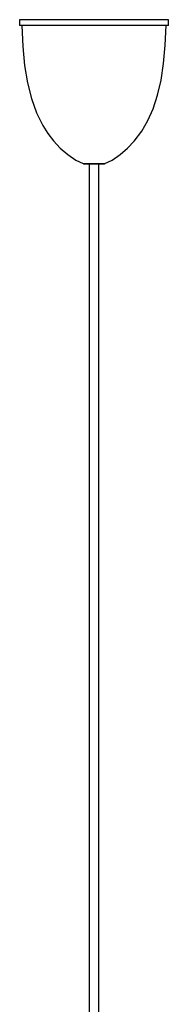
# Model space of a CAD drawing. Header units: millimetres. Extents: x -246 to 913, y -1624 to -26.
# Tile 5 of 11: x -46 to 30, y -1104 to -602. Entities that reach past the tile are written whole.
import ezdxf

# ---------------------------------------------------------------- set-up
doc = ezdxf.new("R2010")
doc.units = ezdxf.units.MM

msp = doc.modelspace()

# ---------------------------------------------------------------- linework, layer by layer
at = {"color": 7, "linetype": 'Continuous', "lineweight": 25}
for p, q in [((-45.68, -601.55), (-45.68, -604.55)), ((30.32, -601.55), (-45.68, -601.55)), ((30.32, -604.55), (30.32, -601.55)), ((30.32, -604.55), (-45.68, -604.55)), ((-12.92, -675.05), (-2.43, -675.05)), ((-10.13, -675.05), (-10.13, -1152.72)), ((-5.23, -1152.72), (-5.23, -675.05))]:
    msp.add_line(p, q, dxfattribs=at)
at = {"color": 8, "linetype": 'Continuous', "lineweight": 25}
msp.add_line((-13.3, -674.98), (-2.06, -674.98), dxfattribs=at)
at = {"color": 7, "linetype": 'Continuous', "lineweight": 25, "flags": 128}
for points in [[(-44.61, -604.55), (-44.09, -615.21), (-43.13, -624.93), (-41.68, -633.78), (-39.69, -641.8), (-37.09, -649.04), (-33.85, -655.56), (-31.27, -659.58), (-28.31, -663.41), (-24.92, -667.06), (-21.13, -670.37), (-16.98, -673.17), (-13.22, -674.94)], [(-2.16, -674.96), (1.61, -673.19), (5.75, -670.39), (9.53, -667.09), (12.92, -663.45), (16.72, -658.42), (19.89, -653), (22.54, -647.05), (24.84, -640.04), (26.61, -632.32), (27.91, -623.87), (28.77, -614.62), (29.25, -604.55)]]:
    msp.add_lwpolyline(points, dxfattribs=at)
at = {"color": 7, "linetype": 'Continuous', "lineweight": 25}
for centre, start, end in [((-12.92, -674.05), 247.9575, 270), ((-2.43, -674.05), 270, 292.0425)]:
    msp.add_arc(centre, 1, start, end, dxfattribs=at)

doc.saveas('drawing.dxf')
